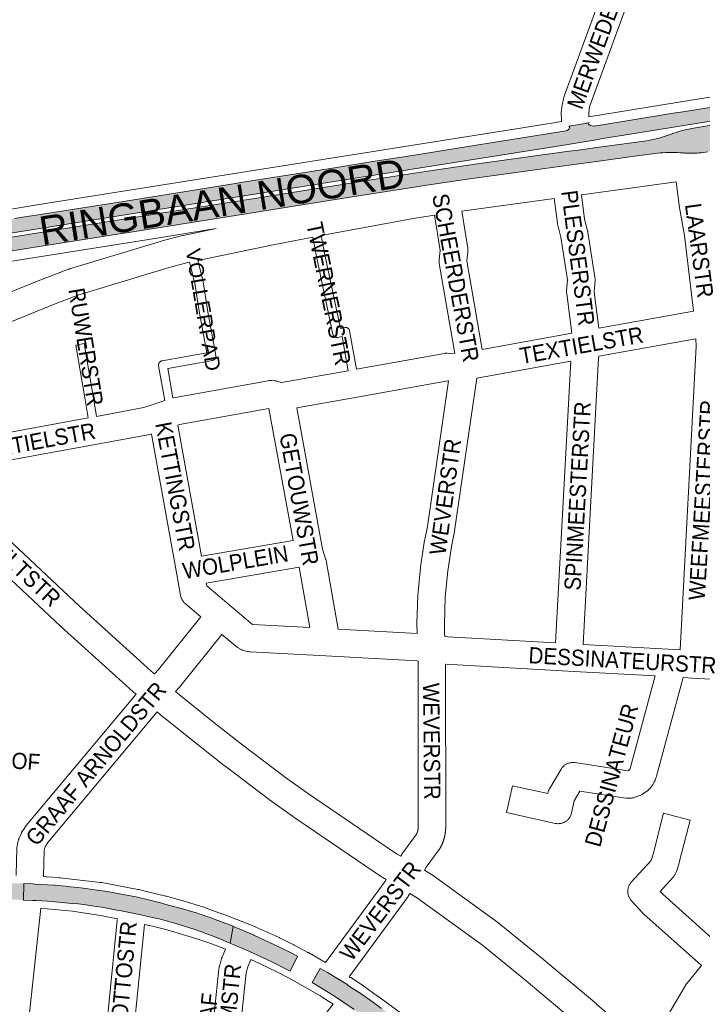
# Paper-space layout 'Layout1' of a CAD drawing. Header units: metres. Extents: x 123097 to 144122, y 392739 to 407589.
# Tile 248 of 256: x 132901 to 133224, y 398223 to 398690. Entities that reach past the tile are written whole.
import ezdxf
from ezdxf.enums import TextEntityAlignment as Align

# ---------------------------------------------------------------- set-up
doc = ezdxf.new("R2010")
doc.units = ezdxf.units.M
doc.header["$MEASUREMENT"] = 0
for name, color, linetype, lineweight in [('gs-anno-wegen algemeen tekst', 7, 'Continuous', 0), ('gs-knt-aanvullende hoofdweg', 7, 'Continuous', 0), ('gs-knt-hoofdweg', 7, 'Continuous', 0), ('gs-knt-paden', 7, 'Continuous', 0), ('gs-knt-wegen algemeen', 7, 'Continuous', 0), ('ir-ARC-asfalt-hoofdwegen-te inspecteren', 5, 'Continuous', 0)]:
    doc.layers.add(name, color=color, linetype=linetype, lineweight=lineweight)
doc.styles.add('Style-Arial', font='arial.ttf')

psp = doc.layouts.get("Layout1")

# ---------------------------------------------------------------- hatches: boundary and pattern name
at = {"layer": 'ir-ARC-asfalt-hoofdwegen-te inspecteren', "linetype": 'Continuous', "lineweight": 13, "extrusion": (0, 0, -1)}
psp.add_hatch(color=5, dxfattribs=at).paths.add_polyline_path([(-133173.864, 398639.895, 0.1491156), (-133170.456, 398640.505, 0.6269432), (-133170.639, 398641.442), (-133168.764, 398641.112), (-133161.006, 398639.748, 0.4254686), (-133161.393, 398639.143, 0.2986643), (-133159.705, 398637.52), (-133108.194, 398629.309), (-133086.969, 398625.942), (-133068.192, 398622.973), (-133048.979, 398619.915), (-133028.765, 398616.673), (-133007.558, 398613.305), (-133000, 398612.112), (-132989.314, 398610.425), (-132949.903, 398604.114), (-132909.476, 398597.707), (-132905.275, 398597.051), (-132898.37, 398595.973), (-132886.131, 398594.034), (-132884.095, 398593.713), (-132879.176, 398592.862), (-132867.599, 398590.617), (-132863.419, 398589.83), (-132858.526, 398588.977), (-132857.183, 398588.769), (-132843.475, 398586.569), (-132842.42, 398586.4), (-132840.42, 398586.08, 0.0277004), (-132831.705, 398585.186), (-132828.911, 398585.106), (-132825.053, 398585.154), (-132822.176, 398585.349), (-132819.001, 398585.687), (-132815.84, 398586.145), (-132812.698, 398586.722), (-132811.191, 398587.044), (-132808.782, 398587.62), (-132811.673, 398578.431), (-132813.774, 398578.063), (-132816.45, 398577.667), (-132819.099, 398577.349), (-132821.755, 398577.09), (-132824.418, 398576.93), (-132826.952, 398576.873), (-132829.924, 398577.21), (-132832.884, 398577.689), (-132833.116, 398577.729), (-132837.817, 398578.542), (-132864.406, 398583.453), (-132874.206, 398585.298), (-132883.092, 398586.984), (-132906.418, 398590.682), (-133000, 398605.562), (-133059.751, 398615.063), (-133160.734, 398631.06), (-133161.488, 398631.18), (-133174.884, 398633.487), (-133176.134, 398633.702), (-133194.972, 398636.784), (-133230.172, 398642.496), (-133261.811, 398647.594), (-133260.772, 398653.993), (-133248.485, 398651.991), (-133239.527, 398650.562), (-133228.824, 398648.822), (-133216.221, 398646.809), (-133210.555, 398645.88), (-133191.344, 398642.775), (-133174.107, 398639.948)])
at = {"layer": 'ir-ARC-asfalt-hoofdwegen-te inspecteren', "linetype": 'Continuous', "lineweight": 13}
psp.add_hatch(color=5, dxfattribs=at).paths.add_polyline_path([(132827.073, 398573.96, 0.00325), (132826.36, 398573.741), (132819.37, 398571.251), (132817.022, 398570.272), (132814.6, 398569.261), (132817.532, 398559.841), (132820.145, 398561.27), (132831.789, 398567.278, -0.0464668), (132850.137, 398572.989), (132851.351, 398573.263), (132872.519, 398576.694), (132913.921, 398583.321), (132932.161, 398586.131), (132944.973, 398588.215), (132951.383, 398589.268), (133000, 398596.973), (133050.397, 398604.961), (133093.772, 398611.846), (133113.008, 398614.665), (133131.268, 398617.189), (133148.584, 398619.554), (133162.266, 398621.435), (133172.803, 398622.884), (133176.493, 398623.384), (133192.118, 398625.499), (133204.271, 398627.06, -0.0450794), (133215.274, 398627.086), (133215.736, 398627.054, 0.0517466), (133223.718, 398627.205), (133226.687, 398627.653), (133234.811, 398628.974), (133253.034, 398631.976), (133263.989, 398633.764), (133262.108, 398645.739), (133219.189, 398638.634, 0.0400638), (133209.563, 398636.049, -0.0647366), (133197.967, 398632.88), (133175.468, 398629.825), (133164.325, 398628.312), (133161.239, 398627.888), (133117.802, 398621.92), (133093.103, 398618.329), (133068.426, 398614.443), (133018.111, 398606.458), (133000, 398603.579), (132967.778, 398598.456), (132916.485, 398590.284), (132864.634, 398581.957), (132858.236, 398580.967), (132849.354, 398579.386), (132839.572, 398577.354), (132834.722, 398576.148), (132833.719, 398575.867), (132829.936, 398574.808)])
at = {"layer": 'ir-ARC-asfalt-hoofdwegen-te inspecteren', "linetype": 'Continuous', "lineweight": 13, "extrusion": (0, 0, -1)}
h = psp.add_hatch(color=5, dxfattribs=at)
h.paths.add_polyline_path([(-132790.095, 398270.401), (-132798.784, 398271.809), (-132802.419, 398272.385), (-132807.545, 398272.425), (-132812.085, 398272.669), (-132817.229, 398272.946), (-132827.748, 398273.511), (-132833.031, 398273.745), (-132845.079, 398274.279), (-132846.598, 398274.346), (-132849.906, 398274.353), (-132851.614, 398274.3), (-132860.332, 398274.127), (-132862.78, 398274.033), (-132864.92, 398273.976), (-132871.622, 398273.797), (-132896.134, 398273.123), (-132901.659, 398272.888), (-132902.514, 398272.852), (-132902.701, 398280.632), (-132898.475, 398280.804), (-132895.661, 398280.927), (-132893.246, 398281.033), (-132884.68, 398281.235), (-132881.719, 398281.311), (-132880.446, 398281.347), (-132871.917, 398281.588), (-132870.875, 398281.617), (-132867.906, 398281.705), (-132856.751, 398282.013), (-132854.127, 398282.082), (-132850.178, 398282.197), (-132843.653, 398282.457), (-132843.114, 398282.478), (-132838.211, 398282.572), (-132833.979, 398282.823), (-132829.342, 398283.269), (-132828.882, 398283.337), (-132828.157, 398283.47), (-132827.438, 398283.635), (-132827.192, 398282.093), (-132824.844, 398282.847), (-132822.579, 398283.821), (-132817.108, 398286.251), (-132811.244, 398288.491), (-132805.266, 398290.404), (-132805.05, 398290.153), (-132805.303, 398289.805), (-132805.195, 398289.388), (-132804.804, 398289.208), (-132800.077, 398289.337), (-132789.578, 398289.684), (-132774.802, 398290.113), (-132771.523, 398290.207), (-132771.653, 398280.572), (-132774.34, 398280.37), (-132808.578, 398279.341), (-132809.083, 398279.123), (-132809.303, 398278.62), (-132809.086, 398278.066), (-132808.533, 398277.845), (-132791.63, 398278.35), (-132774.29, 398277.87), (-132771.558, 398277.735), (-132771.307, 398277.731), (-132770.98, 398272.33), (-132774.31, 398273.21), (-132776.35, 398273.47), (-132789.37, 398273.84), (-132789.754, 398273.688), (-132789.905, 398273.303), (-132789.841, 398273.109), (-132789.685, 398272.977)])
h.paths.add_polyline_path([(-132892.396, 398274.677), (-132892.695, 398274.965), (-132892.696, 398274.991), (-132892.864, 398279.3), (-132892.865, 398279.319), (-132892.557, 398279.624), (-132881.379, 398279.97), (-132881.058, 398279.7), (-132881.057, 398279.666), (-132880.918, 398275.328), (-132881.21, 398275.007)], flags=16)
h.paths.add_polyline_path([(-132828.283, 398277.208), (-132828.527, 398277.247), (-132828.988, 398277.665), (-132828.989, 398278.288), (-132828.53, 398278.708), (-132828.386, 398278.742), (-132827.134, 398278.758), (-132823.785, 398278.834), (-132822.582, 398278.889), (-132822.033, 398278.671), (-132821.808, 398278.126), (-132822.006, 398277.621), (-132822.491, 398277.378), (-132823.723, 398277.352), (-132827.055, 398277.251)], flags=16)
at = {"layer": 'ir-ARC-asfalt-hoofdwegen-te inspecteren', "linetype": 'Continuous', "lineweight": 13}
for points in [[(132992.201, 398264.076), (132991.474, 398264.345), (132989.059, 398265.193), (132988.071, 398265.525), (132984.527, 398266.718), (132981.577, 398267.594), (132981.023, 398267.758), (132978.486, 398268.492), (132976.04, 398269.177), (132969.593, 398270.935), (132968.189, 398271.311), (132965.582, 398271.984), (132962.382, 398272.791), (132955.932, 398274.282), (132955.08, 398274.477), (132952.331, 398275.048), (132947.318, 398276.003), (132942.285, 398276.851), (132938.801, 398277.373), (132937.471, 398277.551), (132930.89, 398278.434), (132928.413, 398278.766), (132924.626, 398279.171), (132924.108, 398279.221), (132917.46, 398279.832), (132917.229, 398279.847), (132914.016, 398280.052), (132908.181, 398280.39), (132907.058, 398280.455), (132902.701, 398280.632), (132902.514, 398272.852), (132906.8, 398272.67), (132908.758, 398272.587), (132914.019, 398272.258), (132915.962, 398272.119), (132920.725, 398271.691), (132925.496, 398271.263), (132928.487, 398270.994), (132932.15, 398270.528), (132935.03, 398270.161), (132937.083, 398269.815), (132939.65, 398269.383), (132943.673, 398268.635), (132946.735, 398268.066), (132948.882, 398267.644), (132951.195, 398267.19), (132958.136, 398265.774), (132964.337, 398264.427), (132966.174, 398264.028), (132970.836, 398262.81), (132974.114, 398261.876), (132977.375, 398260.883), (132983.728, 398258.848), (132986.968, 398257.741), (132990.185, 398256.567), (132991.959, 398255.887), (132996.364, 398254.075), (133000, 398252.58), (133000.546, 398252.35), (133001.994, 398260.345), (133001.79, 398260.431), (133000, 398261.182), (132999.509, 398261.377), (132998.449, 398261.769)], [(133028.563, 398248.199), (133025.197, 398249.83), (133020.881, 398251.922), (133018.462, 398253.08), (133017.773, 398253.399), (133011.735, 398256.192), (133011.524, 398256.289), (133008.743, 398257.523), (133008.157, 398257.777), (133005.631, 398258.871), (133001.994, 398260.345), (133000.546, 398252.35), (133002.622, 398251.465), (133005.694, 398250.155), (133010.821, 398247.911), (133014.969, 398246.05), (133020.969, 398243.192), (133022.204, 398242.599), (133025.816, 398240.756), (133028.921, 398239.175), (133032.452, 398246.19), (133029.361, 398247.787)], [(133046.597, 398238.469), (133043.239, 398240.43), (133039.392, 398233.682), (133044.571, 398230.547), (133050.406, 398226.883), (133054.32, 398224.332), (133059.327, 398220.98), (133062.139, 398219.035), (133065.598, 398216.513), (133074.213, 398210.231), (133077.491, 398207.84), (133085.787, 398201.732), (133088.484, 398199.74), (133097.028, 398193.456), (133100.167, 398191.155), (133108.399, 398185.066), (133110.902, 398183.196), (133119.441, 398176.815), (133122.923, 398174.213), (133130.901, 398168.235), (133132.139, 398167.253), (133133.123, 398168.493), (133136.017, 398172.765), (133136.999, 398174.16), (133131.449, 398178.069), (133126.876, 398181.285), (133119.723, 398186.39), (133117.604, 398187.966), (133108.005, 398195.045), (133106.31, 398196.293), (133104.263, 398197.796), (133098.854, 398201.766), (133081.124, 398214.782), (133075.062, 398219.352), (133072.266, 398221.413), (133068.395, 398224.266), (133062.555, 398228.413), (133061.454, 398229.195), (133061.389, 398229.097), (133056.196, 398232.536), (133056.281, 398232.666), (133051.841, 398235.354)]]:
    psp.add_hatch(color=5, dxfattribs=at).paths.add_polyline_path(points, flags=0)

# ---------------------------------------------------------------- linework, layer by layer
at = {"layer": 'gs-knt-aanvullende hoofdweg', "color": 7, "linetype": 'Continuous', "flags": 128}
for points in [[(132912.044, 398283.933), (132913.284, 398283.869), (132913.292, 398283.869), (132913.421, 398283.861), (132919.328, 398283.451), (132919.401, 398283.446), (132919.434, 398283.443), (132919.539, 398283.435), (132919.749, 398283.413), (132919.767, 398283.412), (132939.11, 398281.161), (132939.122, 398281.159), (132939.379, 398281.125), (132939.634, 398281.082), (132956.772, 398277.878), (132956.953, 398277.842), (132957.133, 398277.802), (132957.312, 398277.756), (132961.439, 398276.665), (132970.035, 398274.683), (132970.35, 398274.603), (132978.508, 398272.345), (132978.734, 398272.278), (132988.055, 398269.379), (132988.372, 398269.273), (132996.441, 398266.362), (132996.556, 398266.32), (132996.723, 398266.258), (133010.645, 398260.86), (133010.663, 398260.853), (133010.985, 398260.718), (133011.003, 398260.711), (133023.668, 398255.032), (133023.927, 398254.909), (133030.622, 398251.594), (133030.802, 398251.502), (133037.405, 398248.009), (133037.628, 398247.887), (133045.757, 398243.227)], [(132947.083, 398263.951), (132939.065, 398265.493), (132925.735, 398267.574), (132913.861, 398268.73), (132913.855, 398268.731), (132910.777, 398268.914)], [(132998.273, 398249.547), (132991.433, 398252.2), (132984.655, 398254.52), (132970.634, 398258.697), (132963.668, 398260.471), (132959.868, 398261.302)], [(133049.381, 398223.525), (133043.122, 398227.425), (133030.269, 398234.792), (133023.867, 398238.178), (133017.391, 398241.385), (133010.302, 398244.564)], [(133197.577, 398196.036), (133199.255, 398200.426), (133199.346, 398200.654), (133199.38, 398200.73), (133199.396, 398200.767), (133199.413, 398200.805), (133199.446, 398200.88), (133199.552, 398201.102), (133208.945, 398219.898), (133209.067, 398220.132), (133209.198, 398220.362), (133216.286, 398232.359), (133216.436, 398232.602), (133216.488, 398232.681), (133216.594, 398232.838), (133216.705, 398232.992), (133216.762, 398233.068), (133216.938, 398233.292), (133223.833, 398241.727)], [(133056.966, 398236.497), (133057.475, 398236.179), (133057.657, 398236.062), (133063.649, 398232.085), (133063.832, 398231.96), (133070.427, 398227.296), (133070.538, 398227.216), (133143.263, 398173.781), (133157.063, 398164.667), (133157.872, 398164.253), (133158.559, 398163.994), (133159.588, 398163.782), (133160.377, 398163.619), (133160.911, 398163.509)]]:
    psp.add_lwpolyline(points, dxfattribs=at)
at = {"layer": 'gs-knt-hoofdweg', "color": 7, "linetype": 'Continuous', "flags": 128}
for points in [[(133170.492, 398644.16), (133219.073, 398652.093), (133253.642, 398657.663), (133253.735, 398657.677), (133262.441, 398658.975), (133262.798, 398659.021), (133263.157, 398659.049), (133263.517, 398659.062), (133263.876, 398659.059), (133264.236, 398659.039), (133264.594, 398659.004), (133264.95, 398658.952), (133265.304, 398658.884), (133265.654, 398658.801), (133266, 398658.702), (133268.841, 398657.819)], [(132790.102, 398595.606), (132809.668, 398591.346), (132817.428, 398589.833), (132828.426, 398589.09), (132833.579, 398589.787), (132859.432, 398594.005), (132873.836, 398596.625), (132873.959, 398596.646), (132910.912, 398602.774), (132910.965, 398602.783), (133146.062, 398640.144), (133157.616, 398642.048)], [(133211.842, 398613.403), (133167.052, 398607.298)], [(133154.152, 398605.531), (133110.269, 398599.49)], [(133097.39, 398597.569), (133088.219, 398596.092), (133043.669, 398587.949)], [(132993.956, 398591.206), (132960.84, 398585.952), (132882.912, 398573.515), (132851.454, 398568.351), (132837.008, 398564.405), (132822.968, 398558.837), (132817.828, 398556.372), (132798.304, 398547.009)], [(132874.041, 398551.995), (132911.916, 398567.351), (132912.059, 398567.407), (132923.98, 398571.915), (132924.184, 398571.988), (132924.39, 398572.055), (132967.985, 398585.305), (132968.257, 398585.381), (132977.92, 398587.865), (132978.197, 398587.93), (132980.547, 398588.426), (132980.569, 398588.43), (132993.956, 398591.206)], [(133039.72, 398587.199), (133020.143, 398583.339), (132985.259, 398576.106)]]:
    psp.add_lwpolyline(points, dxfattribs=at)
at = {"layer": 'gs-knt-paden', "color": 7, "linetype": 'Continuous', "flags": 128}
for points in [[(133056.399, 398523.786), (133053.549, 398539.978), (133051.573, 398539.595), (133051.477, 398539.579), (133051.38, 398539.567), (133051.283, 398539.56), (133051.185, 398539.558), (133051.087, 398539.561), (133050.99, 398539.568), (133050.893, 398539.58), (133050.797, 398539.597), (133050.701, 398539.619), (133050.607, 398539.645), (133050.514, 398539.675), (133050.423, 398539.711), (133050.334, 398539.75), (133050.246, 398539.794), (133050.161, 398539.842), (133050.078, 398539.894), (133049.998, 398539.95), (133049.921, 398540.01), (133049.847, 398540.073), (133049.776, 398540.141), (133049.708, 398540.211), (133049.644, 398540.285), (133049.583, 398540.361), (133049.527, 398540.441), (133049.474, 398540.523), (133049.425, 398540.608), (133049.38, 398540.695), (133049.34, 398540.784), (133049.304, 398540.875), (133049.273, 398540.967), (133049.246, 398541.061), (133049.224, 398541.156), (133041.361, 398578.749), (133041.355, 398578.778), (133039.72, 398587.199)], [(133043.669, 398587.949), (133045.298, 398579.558)], [(133045.298, 398579.558), (133052.753, 398543.918), (133054.792, 398544.313), (133054.887, 398544.329), (133054.983, 398544.341), (133055.079, 398544.348), (133055.176, 398544.35), (133055.273, 398544.348), (133055.369, 398544.34), (133055.465, 398544.329), (133055.56, 398544.313), (133055.655, 398544.292), (133055.748, 398544.266), (133055.84, 398544.236), (133055.931, 398544.202), (133056.02, 398544.164), (133056.106, 398544.121), (133056.191, 398544.074), (133056.273, 398544.023), (133056.353, 398543.968), (133056.43, 398543.909), (133056.504, 398543.847), (133056.575, 398543.782), (133056.642, 398543.713), (133056.707, 398543.64), (133056.768, 398543.565), (133056.825, 398543.487), (133056.878, 398543.406), (133056.927, 398543.323), (133056.972, 398543.238), (133057.014, 398543.15), (133057.05, 398543.061), (133057.083, 398542.97), (133057.111, 398542.877), (133057.135, 398542.783), (133057.154, 398542.689), (133060.355, 398524.494)], [(132969.532, 398509.679), (132966.624, 398526.18), (132966.61, 398526.277), (132966.6, 398526.375), (132966.595, 398526.474), (132966.595, 398526.572), (132966.599, 398526.67), (132966.608, 398526.768), (132966.622, 398526.866), (132966.641, 398526.962), (132966.665, 398527.058), (132966.693, 398527.152), (132966.726, 398527.245), (132966.763, 398527.336), (132966.805, 398527.425), (132966.851, 398527.512), (132966.901, 398527.597), (132966.955, 398527.679), (132967.014, 398527.758), (132967.076, 398527.834), (132967.141, 398527.908), (132967.211, 398527.978), (132967.283, 398528.044), (132967.359, 398528.107), (132967.438, 398528.166), (132967.519, 398528.221), (132967.603, 398528.272), (132967.69, 398528.319), (132967.778, 398528.362), (132967.869, 398528.4), (132967.962, 398528.434), (132968.056, 398528.463), (132968.151, 398528.487), (132968.247, 398528.507), (132989.443, 398532.329), (132985.858, 398552.03), (132985.85, 398552.078), (132983.778, 398565.272), (132981.322, 398575.283)], [(132985.259, 398576.106), (132987.702, 398566.147), (132987.721, 398566.064), (132987.736, 398565.98), (132989.818, 398552.726), (132993.759, 398531.068), (132993.773, 398530.973), (132993.784, 398530.878), (132993.79, 398530.782), (132993.791, 398530.687), (132993.788, 398530.591), (132993.78, 398530.496), (132993.767, 398530.401), (132993.75, 398530.306), (132993.729, 398530.213), (132993.703, 398530.121), (132993.673, 398530.03), (132993.639, 398529.94), (132993.6, 398529.853), (132993.557, 398529.767), (132993.51, 398529.684), (132993.46, 398529.603), (132993.405, 398529.524), (132993.347, 398529.448), (132993.285, 398529.375), (132993.22, 398529.305), (132993.151, 398529.238), (132993.08, 398529.174), (132993.005, 398529.114), (132992.928, 398529.057), (132992.848, 398529.005), (132992.766, 398528.956), (132992.681, 398528.911), (132992.594, 398528.87), (132992.506, 398528.833), (132992.416, 398528.801), (132992.324, 398528.773), (132992.231, 398528.749), (132992.138, 398528.73), (132970.931, 398524.906), (132973.389, 398510.953)]]:
    psp.add_lwpolyline(points, dxfattribs=at)
psp.add_lwpolyline([(132933.244, 398501.459), (132931.598, 398511.03), (132927.401, 398535.997, -0.371405), (132927.408, 398536.007), (132931.354, 398536.671, -0.3714069), (132931.365, 398536.663), (132935.561, 398511.708), (132937.198, 398502.184)], format="xyb", dxfattribs=at)
at = {"layer": 'gs-knt-wegen algemeen', "color": 7, "linetype": 'Continuous', "flags": 128}
for points in [[(133157.616, 398642.048), (133157.511, 398643.137), (133157.494, 398643.334), (133157.484, 398643.532), (133157.419, 398645.33), (133157.416, 398645.646), (133157.427, 398645.963), (133157.454, 398646.278), (133157.843, 398649.807), (133157.873, 398650.036), (133157.91, 398650.264), (133157.956, 398650.491), (133158.439, 398652.69), (133158.508, 398652.973), (133158.589, 398653.253), (133158.683, 398653.53), (133176.729, 398702.855), (133178.551, 398708.601), (133181.719, 398720.525), (133182.985, 398726.405), (133185, 398738.526), (133186.244, 398750.731), (133188.033, 398787.645)], [(133201, 398786.237), (133199.24, 398749.928), (133199.23, 398749.755), (133199.214, 398749.583), (133197.932, 398737.001), (133197.908, 398736.797), (133197.878, 398736.594), (133195.804, 398724.117), (133195.746, 398723.814), (133194.414, 398717.632), (133194.342, 398717.332), (133191.095, 398705.109), (133191.008, 398704.812), (133189.096, 398698.784), (133189.005, 398698.515), (133171.061, 398649.468), (133170.747, 398648.036), (133170.448, 398645.325), (133170.489, 398644.2), (133170.492, 398644.16)], [(133220.179, 398552.018), (133215.921, 398587.871), (133213.397, 398602.034), (133213.356, 398602.297), (133211.842, 398613.403)], [(133162.431, 398541.676), (133160.028, 398560.3), (133160, 398560.567), (133159.982, 398560.835), (133159.975, 398561.103), (133159.979, 398561.371), (133159.995, 398561.639), (133160.402, 398566.856), (133157.245, 398587.182), (133155.764, 398592.904), (133155.699, 398593.18), (133155.646, 398593.458), (133155.605, 398593.739), (133154.152, 398605.531)], [(133167.052, 398607.298), (133168.475, 398595.754), (133169.93, 398590.131), (133169.981, 398589.922), (133170.024, 398589.711), (133170.061, 398589.499), (133173.384, 398568.105), (133173.423, 398567.806), (133173.449, 398567.505), (133173.46, 398567.203), (133173.458, 398566.901), (133173.441, 398566.6), (133173.028, 398561.298), (133175.26, 398543.991)], [(133110.269, 398599.49), (133113.115, 398581.997), (133113.158, 398581.692), (133113.186, 398581.385), (133113.199, 398581.078), (133113.197, 398580.77), (133113.181, 398580.462), (133113.151, 398580.155), (133112.633, 398575.951), (133119.963, 398533.924)], [(133107.078, 398532.027), (133099.64, 398574.668), (133099.598, 398574.94), (133099.568, 398575.213), (133099.55, 398575.487), (133099.543, 398575.762), (133099.548, 398576.036), (133099.564, 398576.311), (133099.592, 398576.584), (133100.115, 398580.825), (133097.39, 398597.569)], [(132981.322, 398575.283), (132981.024, 398575.22), (132971.636, 398572.806), (132928.383, 398559.66), (132916.737, 398555.256), (132878.964, 398539.942)], [(133175.26, 398543.991), (133220.179, 398552.018)], [(133119.963, 398533.924), (133162.431, 398541.676)], [(133221.202, 398538.976), (133175.204, 398530.755)], [(133213.759, 398391.471), (133221.364, 398535.416), (133221.202, 398538.976)], [(133060.355, 398524.494), (133102.1, 398532.028), (133102.365, 398532.07), (133102.632, 398532.101), (133102.9, 398532.121), (133103.168, 398532.13), (133103.436, 398532.129), (133107.078, 398532.027)], [(133161.921, 398528.348), (133117.399, 398520.221)], [(133154.787, 398394.749), (133161.921, 398528.348)], [(133175.204, 398530.755), (133175.045, 398529.947), (133167.787, 398394.026)], [(132973.389, 398510.953), (132973.46, 398510.97), (132973.699, 398511.017), (133018.519, 398519.071), (133018.832, 398519.12), (133019.147, 398519.153), (133019.463, 398519.171), (133019.78, 398519.173), (133020.097, 398519.16), (133021.542, 398519.065), (133021.859, 398519.036), (133022.174, 398518.992), (133022.486, 398518.933), (133022.795, 398518.858), (133023.1, 398518.769), (133024.921, 398518.186), (133056.399, 398523.786)], [(133104.077, 398519.086), (133103.749, 398519.095), (133060.662, 398511.32), (133060.646, 398511.317), (133032.054, 398506.231)], [(133089.115, 398399.229), (133089.058, 398403.833), (133089.06, 398404.113), (133089.453, 398417.032), (133089.462, 398417.233), (133089.478, 398417.434), (133090.669, 398430.303), (133090.69, 398430.503), (133090.718, 398430.703), (133092.703, 398443.475), (133092.757, 398443.772), (133094.008, 398449.927), (133104.077, 398519.086)], [(133117.399, 398520.221), (133106.866, 398447.87), (133106.837, 398447.69), (133106.803, 398447.511), (133105.546, 398441.326), (133103.615, 398428.902), (133102.461, 398416.435), (133102.078, 398403.857), (133102.137, 398399.156), (133102.23, 398397.757)], [(132937.198, 398502.184), (132959.64, 398506.317), (132966.191, 398508.543), (132969.532, 398509.679)], [(133018.877, 398505.907), (132976.482, 398498.289), (132975.685, 398498.018)], [(133030.33, 398443.386), (133018.877, 398505.907)], [(133032.054, 398506.231), (133044.32, 398439.267)], [(132859.994, 398477.141), (132862.291, 398479.078), (132871.298, 398488.085), (132871.475, 398488.256), (132871.659, 398488.42), (132871.848, 398488.577), (132872.044, 398488.726), (132873.261, 398489.622), (132873.492, 398489.784), (132873.73, 398489.936), (132873.974, 398490.078), (132874.224, 398490.208), (132874.48, 398490.328), (132874.74, 398490.437), (132875.005, 398490.535), (132876.433, 398491.025), (132876.666, 398491.1), (132876.901, 398491.166), (132877.139, 398491.223), (132877.378, 398491.271), (132933.244, 398501.459)], [(132975.685, 398498.018), (132986.874, 398435.879)], [(132963.218, 398493.786), (132963.078, 398493.742), (132962.773, 398493.662), (132962.464, 398493.598), (132937.504, 398489.002), (132937.493, 398489), (132880.196, 398478.55), (132880.173, 398478.543), (132880.156, 398478.53), (132871.302, 398469.676), (132871.103, 398469.484), (132870.895, 398469.302), (132869.53, 398468.151)], [(132975.205, 398427.214), (132963.218, 398493.786)], [(132869.53, 398468.151), (132871.301, 398466.369), (132929.093, 398412.139), (132963.105, 398381.341), (132964.606, 398380.151)], [(132955.94, 398370.406), (132954.851, 398371.268), (132954.686, 398371.404), (132954.524, 398371.546), (132920.311, 398402.527), (132920.226, 398402.605), (132862.309, 398456.952), (132862.147, 398457.11), (132859.094, 398460.181)], [(132986.874, 398435.879), (133030.33, 398443.386)], [(133044.32, 398439.267), (133044.321, 398439.264), (133044.321, 398439.259)], [(133044.32, 398439.267), (133044.321, 398439.264), (133044.321, 398439.259)], [(133044.321, 398439.259), (133044.323, 398439.254), (133044.324, 398439.246), (133044.427, 398438.681), (133045.727, 398434.692), (133045.814, 398434.401), (133045.888, 398434.105), (133045.948, 398433.807), (133051.692, 398401.278)], [(133011.228, 398403.493), (133038.341, 398402.01), (133033.278, 398430.682), (132989.18, 398423.065), (132989.402, 398421.832), (132999.943, 398412.966), (133011.184, 398403.51), (133011.203, 398403.499), (133011.22, 398403.495), (133011.225, 398403.494), (133011.228, 398403.493)], [(132975.206, 398427.207), (132975.205, 398427.211), (132975.205, 398427.214)], [(132975.206, 398427.207), (132975.205, 398427.211), (132975.205, 398427.214)], [(132986.678, 398407.11), (132979.221, 398413.382), (132978.996, 398413.581), (132978.779, 398413.79), (132978.573, 398414.009), (132978.377, 398414.237), (132978.192, 398414.475), (132978.018, 398414.72), (132977.855, 398414.973), (132977.704, 398415.233), (132977.566, 398415.501), (132977.44, 398415.774), (132977.326, 398416.052), (132977.226, 398416.336), (132977.139, 398416.624), (132977.065, 398416.916), (132977.005, 398417.211), (132975.206, 398427.207)], [(132964.606, 398380.151), (132966.576, 398382.221), (132986.678, 398407.11)], [(132996.644, 398398.727), (132976.538, 398373.835), (132976.368, 398373.633), (132976.19, 398373.438), (132974.618, 398371.785)], [(133045.82, 398388.561), (133009.986, 398390.523), (133009.724, 398390.542), (133009.463, 398390.573), (133009.204, 398390.613), (133008.946, 398390.664), (133007.379, 398391.008), (133007.088, 398391.079), (133006.801, 398391.163), (133006.518, 398391.261), (133006.24, 398391.371), (133005.967, 398391.494), (133005.7, 398391.629), (133005.44, 398391.776), (133004.062, 398392.598), (133003.839, 398392.737), (133003.622, 398392.885), (133003.411, 398393.042), (133003.207, 398393.207), (132996.644, 398398.727)], [(133051.692, 398401.278), (133089.115, 398399.229)], [(133102.23, 398397.757), (133103.618, 398397.594), (133154.787, 398394.749)], [(133167.787, 398394.026), (133213.759, 398391.471)], [(133045.827, 398388.561), (133045.823, 398388.561), (133045.82, 398388.561)], [(133045.827, 398388.561), (133045.823, 398388.561), (133045.82, 398388.561)], [(133089.586, 398386.138), (133089.18, 398386.186), (133045.827, 398388.561)], [(133081.346, 398293.653), (133082.478, 398295.473), (133082.619, 398295.69), (133082.769, 398295.901), (133088.84, 398304.119), (133088.864, 398304.168), (133088.889, 398304.218), (133088.913, 398304.268), (133088.937, 398304.318), (133088.961, 398304.369), (133088.984, 398304.419), (133089.006, 398304.47), (133089.029, 398304.521), (133089.051, 398304.573), (133089.072, 398304.624), (133089.094, 398304.676), (133089.115, 398304.727), (133089.135, 398304.779), (133089.155, 398304.831), (133089.175, 398304.883), (133089.194, 398304.935), (133089.213, 398304.988), (133089.232, 398305.04), (133089.25, 398305.093), (133089.268, 398305.146), (133089.285, 398305.199), (133089.302, 398305.252), (133089.319, 398305.305), (133089.335, 398305.358), (133089.351, 398305.412), (133089.366, 398305.465), (133089.382, 398305.519), (133089.396, 398305.573), (133089.411, 398305.627), (133089.424, 398305.681), (133089.438, 398305.735), (133089.451, 398305.789), (133089.464, 398305.843), (133089.476, 398305.898), (133089.488, 398305.952), (133089.499, 398306.007), (133089.51, 398306.061), (133089.521, 398306.116), (133089.531, 398306.171), (133089.541, 398306.226), (133089.551, 398306.281), (133089.56, 398306.335), (133089.569, 398306.391), (133089.577, 398306.446), (133089.585, 398306.501), (133089.592, 398306.556), (133089.599, 398306.612), (133089.606, 398306.667), (133089.612, 398306.722), (133089.618, 398306.778), (133089.624, 398306.833), (133089.629, 398306.889), (133089.633, 398306.944), (133089.637, 398307), (133089.641, 398307.055), (133089.645, 398307.111), (133089.648, 398307.167), (133089.65, 398307.222), (133089.652, 398307.278), (133089.654, 398307.334), (133089.655, 398307.39), (133089.656, 398307.445), (133089.657, 398307.501), (133089.657, 398307.557), (133089.657, 398307.56), (133089.586, 398386.138)], [(133102.608, 398384.611), (133102.677, 398307.573), (133102.677, 398307.407), (133102.675, 398307.242), (133102.672, 398307.076), (133102.667, 398306.911), (133102.661, 398306.745), (133102.654, 398306.58), (133102.646, 398306.414), (133102.636, 398306.249), (133102.625, 398306.083), (133102.613, 398305.918), (133102.599, 398305.753), (133102.584, 398305.588), (133102.567, 398305.423), (133102.55, 398305.259), (133102.531, 398305.094), (133102.51, 398304.93), (133102.489, 398304.765), (133102.466, 398304.601), (133102.441, 398304.437), (133102.416, 398304.274), (133102.389, 398304.11), (133102.36, 398303.947), (133102.331, 398303.783), (133102.3, 398303.621), (133102.268, 398303.458), (133102.234, 398303.296), (133102.199, 398303.134), (133102.163, 398302.973), (133102.126, 398302.811), (133102.087, 398302.65), (133102.047, 398302.489), (133102.006, 398302.329), (133101.963, 398302.168), (133101.92, 398302.009), (133101.874, 398301.849), (133101.828, 398301.69), (133101.78, 398301.531), (133101.731, 398301.374), (133101.681, 398301.215), (133101.629, 398301.058), (133101.577, 398300.901), (133101.523, 398300.744), (133101.467, 398300.588), (133101.411, 398300.433), (133101.353, 398300.277), (133101.294, 398300.122), (133101.234, 398299.968), (133101.172, 398299.814), (133101.109, 398299.66), (133101.045, 398299.508), (133100.98, 398299.355), (133100.914, 398299.204), (133100.846, 398299.052), (133100.777, 398298.902), (133100.707, 398298.752), (133100.636, 398298.602), (133100.563, 398298.453), (133100.49, 398298.305), (133100.415, 398298.157), (133100.339, 398298.01), (133100.261, 398297.863), (133100.183, 398297.717), (133100.103, 398297.572), (133100.023, 398297.427), (133099.887, 398297.197), (133099.741, 398296.973), (133099.587, 398296.755), (133093.397, 398288.376), (133093.395, 398288.373), (133093.393, 398288.37), (133092.569, 398287.045)], [(133201.873, 398379.092), (133160.579, 398381.387), (133102.695, 398384.605), (133102.608, 398384.611)], [(133272.704, 398375.155), (133219.555, 398378.109), (133215.154, 398378.354)], [(132899.032, 398284.471), (132899.064, 398284.984), (132899.44, 398297.33), (132899.456, 398297.625), (132899.485, 398297.919), (132899.527, 398298.211), (132899.583, 398298.501), (132900.11, 398300.951), (132900.172, 398301.214), (132900.246, 398301.475), (132900.33, 398301.732), (132900.425, 398301.986), (132900.53, 398302.235), (132901.437, 398304.267), (132901.562, 398304.53), (132901.698, 398304.787), (132902.24, 398305.758), (132902.367, 398305.975), (132902.502, 398306.186), (132903.474, 398307.648), (132903.61, 398307.845), (132903.753, 398308.036), (132903.902, 398308.222), (132955.94, 398370.406)], [(132974.618, 398371.785), (132977.275, 398369.46), (132993.563, 398356.465), (133005.831, 398346.756), (133026.825, 398330.869), (133037.606, 398323.185), (133079.398, 398294.74), (133081.346, 398293.653)], [(132965.945, 398362.074), (132914.118, 398300.141), (132913.483, 398299.187), (132913.206, 398298.691), (132912.695, 398297.547), (132912.436, 398296.342), (132912.075, 398284.485), (132912.066, 398284.28), (132912.044, 398283.933)], [(133074.493, 398282.568), (133072.801, 398283.511), (133072.553, 398283.657), (133072.311, 398283.814), (133030.222, 398312.461), (133030.107, 398312.542), (133019.192, 398320.321), (133019.043, 398320.431), (132997.918, 398336.416), (132997.806, 398336.502), (132985.453, 398346.279), (132969.039, 398359.375), (132968.812, 398359.565), (132965.945, 398362.074)], [(133092.569, 398287.045), (133095.871, 398285.002), (133096.069, 398284.874), (133096.263, 398284.739), (133127.887, 398261.838), (133128.032, 398261.729), (133128.175, 398261.617), (133149.086, 398244.623), (133149.176, 398244.548), (133174.073, 398223.559), (133174.119, 398223.52), (133183.668, 398215.317), (133183.86, 398215.146), (133184.045, 398214.967), (133184.222, 398214.781), (133184.393, 398214.588), (133184.555, 398214.388), (133192.885, 398203.731), (133193.043, 398203.521), (133193.192, 398203.304), (133193.332, 398203.082), (133197.577, 398196.036)], [(133045.757, 398243.227), (133074.149, 398282.009), (133074.493, 398282.568)], [(133085.721, 398275.971), (133085.105, 398274.968), (133084.962, 398274.746), (133084.813, 398274.534), (133084.811, 398274.531), (133084.809, 398274.528), (133056.966, 398236.497)], [(133185.413, 398190.997), (133182.384, 398196.024), (133174.694, 398205.861), (133165.658, 398213.624), (133140.829, 398234.556), (133120.104, 398251.399), (133088.818, 398274.055), (133085.721, 398275.971)], [(132910.777, 398268.914), (132904.807, 398213.575), (132904.804, 398213.554)], [(132938.835, 398181.875), (132946.983, 398263.298), (132947.021, 398263.603), (132947.073, 398263.906), (132947.083, 398263.951)], [(132959.868, 398261.302), (132951.884, 398181.515)], [(132988.929, 398180.495), (132995.23, 398240.276), (132995.265, 398240.552), (132995.312, 398240.826), (132995.37, 398241.098), (132995.44, 398241.367), (132996.49, 398245.077), (132996.561, 398245.31), (132996.64, 398245.54), (132996.728, 398245.767), (132998.273, 398249.547)], [(133010.302, 398244.564), (133008.918, 398241.179), (133008.12, 398238.357), (133001.983, 398180.137)], [(133001.983, 398180.137), (133039.032, 398179.121), (133042.048, 398209.162), (133042.073, 398209.381), (133042.106, 398209.599), (133042.147, 398209.815), (133042.696, 398212.502), (133042.76, 398212.786), (133042.838, 398213.067), (133042.927, 398213.344), (133043.029, 398213.616), (133043.144, 398213.884), (133044.496, 398216.87), (133044.624, 398217.138), (133044.765, 398217.4), (133044.918, 398217.655), (133045.082, 398217.903), (133046.02, 398219.251), (133046.136, 398219.412), (133046.255, 398219.568), (133049.381, 398223.525)]]:
    psp.add_lwpolyline(points, dxfattribs=at)
for points in [[(133215.154, 398378.354), (133202.64, 398331.622), (133202.56, 398331.346), (133202.468, 398331.074), (133202.005, 398329.808), (133201.907, 398329.555), (133201.798, 398329.306), (133201.678, 398329.061), (133201.549, 398328.822), (133200.936, 398327.744), (133200.801, 398327.517), (133200.657, 398327.296), (133200.504, 398327.081), (133200.343, 398326.873), (133199.563, 398325.908), (133199.36, 398325.668), (133199.146, 398325.439), (133198.92, 398325.22), (133198.685, 398325.012), (133198.439, 398324.816), (133196.471, 398323.319), (133196.228, 398323.143), (133195.978, 398322.978), (133195.72, 398322.825), (133195.455, 398322.684), (133195.184, 398322.556), (133194.907, 398322.44), (133194.626, 398322.337), (133192.285, 398321.54), (133191.984, 398321.446), (133191.679, 398321.367), (133191.37, 398321.302), (133191.059, 398321.252), (133190.746, 398321.218), (133189.511, 398321.112), (133189.204, 398321.093), (133188.896, 398321.088), (133188.589, 398321.098), (133188.282, 398321.123), (133187.977, 398321.162), (133166.311, 398324.45), (133163.6, 398319.86), (133162.303, 398314.115), (133162.225, 398313.806), (133162.133, 398313.502), (133162.025, 398313.202), (133161.903, 398312.908), (133161.767, 398312.62), (133161.617, 398312.339), (133161.453, 398312.066), (133161.276, 398311.802), (133161.087, 398311.546), (133160.885, 398311.3), (133160.671, 398311.063), (133160.446, 398310.838), (133160.21, 398310.624), (133159.964, 398310.422), (133159.709, 398310.232), (133159.444, 398310.054), (133159.172, 398309.89), (133158.891, 398309.74), (133158.603, 398309.603), (133158.309, 398309.48), (133158.01, 398309.373), (133157.705, 398309.279), (133157.397, 398309.201), (133157.085, 398309.138), (133156.77, 398309.09), (133156.453, 398309.058), (133156.135, 398309.042), (133155.817, 398309.04), (133155.499, 398309.055), (133155.182, 398309.085), (133154.866, 398309.13), (133154.554, 398309.191), (133131.469, 398314.271, -0.3693817), (133131.462, 398314.282), (133134.256, 398326.98, -0.3693818), (133134.267, 398326.987), (133151.029, 398323.298), (133151.125, 398323.724), (133151.195, 398324.005), (133151.277, 398324.282), (133151.372, 398324.556), (133151.479, 398324.825), (133151.597, 398325.089), (133151.728, 398325.348), (133151.869, 398325.6), (133157.336, 398334.856), (133157.499, 398335.119), (133157.675, 398335.373), (133157.863, 398335.619), (133158.062, 398335.856), (133158.272, 398336.083), (133158.493, 398336.299), (133158.724, 398336.505), (133158.964, 398336.7), (133159.213, 398336.883), (133159.471, 398337.054), (133159.737, 398337.213), (133160.009, 398337.359), (133160.289, 398337.491), (133160.574, 398337.611), (133160.865, 398337.716), (133161.16, 398337.808), (133161.46, 398337.885), (133161.763, 398337.948), (133162.068, 398337.997), (133162.376, 398338.031), (133162.684, 398338.051), (133162.993, 398338.056), (133163.303, 398338.046), (133163.611, 398338.021), (133163.918, 398337.982), (133189, 398334.176), (133189.432, 398334.323), (133189.903, 398334.681), (133189.961, 398334.784), (133190.138, 398335.268), (133201.873, 398379.092)], [(133223.833, 398241.727), (133196.574, 398266.092), (133196.408, 398266.246), (133196.248, 398266.406), (133196.093, 398266.571), (133190.627, 398272.593), (133190.424, 398272.827), (133190.232, 398273.071), (133190.052, 398273.324), (133189.885, 398273.586), (133189.73, 398273.855), (133189.588, 398274.131), (133189.459, 398274.413), (133189.344, 398274.701), (133189.243, 398274.995), (133189.156, 398275.292), (133189.084, 398275.594), (133189.025, 398275.899), (133188.982, 398276.206), (133188.953, 398276.515), (133188.939, 398276.825), (133188.939, 398277.135), (133188.955, 398277.445), (133188.985, 398277.754), (133189.029, 398278.061), (133189.089, 398278.366), (133189.163, 398278.667), (133189.251, 398278.965), (133189.353, 398279.258), (133189.469, 398279.546), (133189.599, 398279.828), (133189.742, 398280.103), (133189.897, 398280.371), (133190.066, 398280.632), (133190.247, 398280.884), (133190.439, 398281.128), (133190.643, 398281.361), (133200.003, 398291.595), (133200.945, 398294.601), (133205.863, 398313.969, -0.3677986), (133205.874, 398313.976), (133218.476, 398310.776, -0.3677981), (133218.483, 398310.765), (133213.521, 398291.222), (133213.474, 398291.048), (133213.423, 398290.876), (133211.994, 398286.32), (133211.892, 398286.021), (133211.776, 398285.727), (133211.645, 398285.439), (133211.501, 398285.158), (133211.343, 398284.884), (133211.173, 398284.618), (133210.989, 398284.361), (133210.793, 398284.113), (133210.586, 398283.875), (133204.254, 398276.951), (133205.505, 398275.573), (133231.917, 398251.964)]]:
    psp.add_lwpolyline(points, format="xyb", dxfattribs=at)
at = {"layer": 'ir-ARC-asfalt-hoofdwegen-te inspecteren', "color": 5, "linetype": 'Continuous', "lineweight": 13}
for points in [[(133262.108, 398645.739), (133219.189, 398638.634, 0.0400638), (133209.563, 398636.049, -0.0647366), (133197.967, 398632.88), (133175.468, 398629.825), (133164.325, 398628.312), (133161.239, 398627.888), (133117.802, 398621.92), (133093.103, 398618.329), (133068.426, 398614.443), (133018.111, 398606.458), (133000, 398603.579), (132967.778, 398598.456), (132916.485, 398590.284), (132864.634, 398581.957)], [(133228.824, 398648.822), (133216.221, 398646.809), (133210.555, 398645.88), (133191.344, 398642.775), (133174.107, 398639.948), (133173.864, 398639.895, -0.1491156), (133170.456, 398640.505, -0.6269432), (133170.639, 398641.442), (133168.764, 398641.112), (133161.006, 398639.748, -0.4254686), (133161.393, 398639.143, -0.2986643), (133159.705, 398637.52), (133108.194, 398629.309), (133086.969, 398625.942), (133068.192, 398622.973), (133048.979, 398619.915), (133028.765, 398616.673), (133007.558, 398613.305), (133000, 398612.112), (132989.314, 398610.425), (132949.903, 398604.114), (132909.476, 398597.707), (132905.275, 398597.051), (132898.37, 398595.973)], [(132872.519, 398576.694), (132913.921, 398583.321), (132932.161, 398586.131), (132944.973, 398588.215), (132951.383, 398589.268), (133000, 398596.973), (133050.397, 398604.961), (133093.772, 398611.846), (133113.008, 398614.665), (133131.268, 398617.189), (133148.584, 398619.554), (133162.266, 398621.435), (133172.803, 398622.884), (133176.493, 398623.384), (133192.118, 398625.499), (133204.271, 398627.06, -0.0450794), (133215.274, 398627.086), (133215.736, 398627.054, 0.0517466), (133223.718, 398627.205), (133226.687, 398627.653)]]:
    psp.add_lwpolyline(points, format="xyb", dxfattribs=at)
psp.add_lwpolyline([(132883.092, 398586.984), (132906.418, 398590.682), (133000, 398605.562), (133059.751, 398615.063), (133160.734, 398631.06), (133161.488, 398631.18), (133174.884, 398633.487), (133176.134, 398633.702), (133194.972, 398636.784), (133230.172, 398642.496)], dxfattribs=at)
at = {"layer": 'ir-ARC-asfalt-hoofdwegen-te inspecteren', "color": 5, "linetype": 'Continuous', "lineweight": 13, "flags": 128}
psp.add_lwpolyline([(132992.201, 398264.076), (132991.474, 398264.345), (132989.059, 398265.193), (132988.071, 398265.525), (132984.527, 398266.718), (132981.577, 398267.594), (132981.023, 398267.758), (132978.486, 398268.492), (132976.04, 398269.177), (132969.593, 398270.935), (132968.189, 398271.311), (132965.582, 398271.984), (132962.382, 398272.791), (132955.932, 398274.282), (132955.08, 398274.477), (132952.331, 398275.048), (132947.318, 398276.003), (132942.285, 398276.851), (132938.801, 398277.373), (132937.471, 398277.551), (132930.89, 398278.434), (132928.413, 398278.766), (132924.626, 398279.171), (132924.108, 398279.221), (132917.46, 398279.832), (132917.229, 398279.847), (132914.016, 398280.052), (132908.181, 398280.39), (132907.058, 398280.455), (132902.701, 398280.632), (132902.514, 398272.852), (132906.8, 398272.67), (132908.758, 398272.587), (132914.019, 398272.258), (132915.962, 398272.119), (132920.725, 398271.691), (132925.496, 398271.263), (132928.487, 398270.994), (132932.15, 398270.528), (132935.03, 398270.161), (132937.083, 398269.815), (132939.65, 398269.383), (132943.673, 398268.635), (132946.735, 398268.066), (132948.882, 398267.644), (132951.195, 398267.19), (132958.136, 398265.774), (132964.337, 398264.427), (132966.174, 398264.028), (132970.836, 398262.81), (132974.114, 398261.876), (132977.375, 398260.883), (132983.728, 398258.848), (132986.968, 398257.741), (132990.185, 398256.567), (132991.959, 398255.887), (132996.364, 398254.075), (133000, 398252.58), (133000.546, 398252.35), (133001.994, 398260.345), (133001.79, 398260.431), (133000, 398261.182), (132999.509, 398261.377), (132998.449, 398261.769)], close=True, dxfattribs=at)
at = {"layer": 'ir-ARC-asfalt-hoofdwegen-te inspecteren', "color": 5, "linetype": 'Continuous', "lineweight": 13}
psp.add_lwpolyline([(133028.563, 398248.199), (133025.197, 398249.83), (133020.881, 398251.922), (133018.462, 398253.08), (133017.773, 398253.399), (133011.735, 398256.192), (133011.524, 398256.289), (133008.743, 398257.523), (133008.157, 398257.777), (133005.631, 398258.871), (133001.994, 398260.345), (133000.546, 398252.35), (133002.622, 398251.465), (133005.694, 398250.155), (133010.821, 398247.911), (133014.969, 398246.05), (133020.969, 398243.192), (133022.204, 398242.599), (133025.816, 398240.756), (133028.921, 398239.175), (133032.452, 398246.19), (133029.361, 398247.787)], close=True, dxfattribs=at)
at = {"layer": 'ir-ARC-asfalt-hoofdwegen-te inspecteren', "color": 5, "linetype": 'Continuous', "lineweight": 13, "flags": 128}
psp.add_lwpolyline([(133072.266, 398221.413), (133068.395, 398224.266), (133062.555, 398228.413), (133061.454, 398229.195), (133061.389, 398229.097), (133056.196, 398232.536), (133056.281, 398232.666), (133051.841, 398235.354), (133046.597, 398238.469), (133043.239, 398240.43), (133039.392, 398233.682), (133044.571, 398230.547), (133050.406, 398226.883), (133054.32, 398224.332), (133059.327, 398220.98)], dxfattribs=at)

# ---------------------------------------------------------------- texts
at = {"layer": 'gs-anno-wegen algemeen tekst', "color": 7, "style": 'Style-Arial', "width": 0.909091}
for s, rotation, p in [('MERWEDESTR', 69.90554, (133175.695, 398681.686)), ('SCHEERDERSTR', 280.56267, (133107.429, 398567.897)), ('PLESSERSTR', 277.40646, (133165.37, 398577.284)), ('LAARSTR', 277.74684, (133222.878, 398580.805)), ('TWERNERSTR', 281.54925, (133047.259, 398560.365)), ('RUWERSTR', 279.28809, (132932.155, 398535.11)), ('TEXTIELSTR', 10.06704, (133167.017, 398535.895)), ('SPINMEESTERSTR', 86.84145, (133165.168, 398464.417)), ('WEEFMEESTERSTR', 86.56587, (133224.458, 398462.453)), ('TEXTIELSTR', 10.45143, (132907.435, 398490.135)), ('KETTINGSTR', 280.71891, (132974.509, 398469.017)), ('GETOUWSTR', 280.20645, (133033.25, 398462.89)), ('WEVERSTR', 82.21266, (133102.47, 398464.038)), ('HASSELTSTR', 316.96151, (132894.98, 398435.922)), ('WOLPLEIN', 9.75491, (133003.019, 398433.045)), ('DESSINATEURSTR', 356.81283, (133186.442, 398386.531)), ('GRAAF ARNOLDSTR', 50.1768, (132936.887, 398337.493)), ('WEVERSTR', 270.62451, (133096.062, 398348.101)), ('DESSINATEUR', 74.77668, (133181.263, 398332.048)), ('KONINGINNEHOF', 356.07771, (132869.266, 398340.95)), ('WEVERSTR', 52.86771, (133071.731, 398267.685)), ('GRAAF OTTOSTR', 84.38751, (132948.459, 398221.384)), ('WALRAMSTR', 84.15144, (132998.797, 398211.472)), ('GRAAF', 84.15144, (132989.259, 398211.937))]:
    psp.add_text(s, height=7.7, rotation=rotation, dxfattribs=at).set_placement(p, align=Align.MIDDLE_CENTER)
at = {"layer": 'gs-anno-wegen algemeen tekst', "color": 7, "style": 'Style-Arial'}
for s, height, rotation, p in [('RINGBAAN NOORD', 13.6, 9.18649, (132996.701, 398603.915)), ('VOLLERPAD', 7, 279.62433, (132987.775, 398552.748))]:
    psp.add_text(s, height=height, rotation=rotation, dxfattribs=at).set_placement(p, align=Align.MIDDLE_CENTER)

doc.saveas('drawing.dxf')
